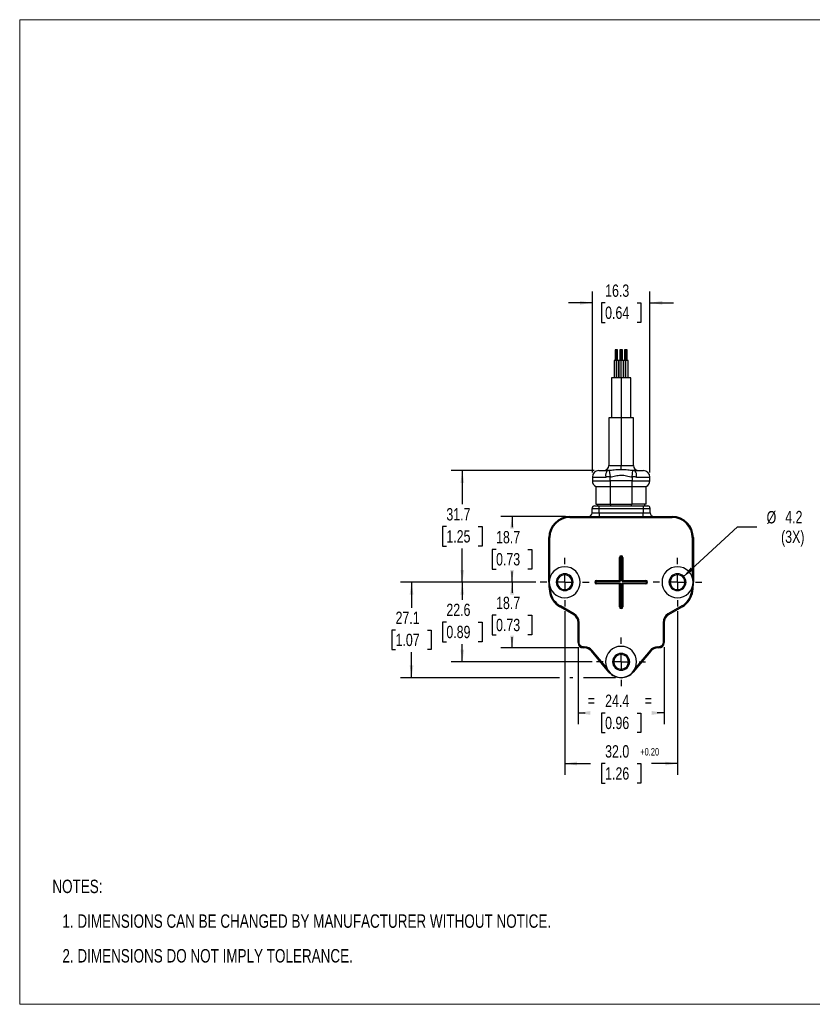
# Model space of a CAD drawing. Header units: millimetres. Extents: x 0 to 432, y 0 to 279.
# Tile 1 of 3: x 0 to 225, y 0 to 279. Entities that reach past the tile are written whole.
import ezdxf

# ---------------------------------------------------------------- set-up
doc = ezdxf.new("R2010")
doc.units = ezdxf.units.MM
doc.linetypes.add('CENTERX2', pattern=[20.32, 12.7, -2.54, 2.54, -2.54])
doc.layers.add('CENTER', color=40, linetype='CENTERX2')
doc.layers.add('DIMENSIONS', color=140, linetype='Continuous', lineweight=25)
doc.layers.add('TEXT', color=140, linetype='Continuous', lineweight=25)
doc.styles.add('SLDTEXTSTYLE0', font='TXT', dxfattribs={"width": 0.75})
doc.dimstyles.new('SLDDIMSTYLE0', dxfattribs={"dimtxt": 3.5, "dimasz": 3.5, "dimexe": 0, "dimexo": 0.0625, "dimgap": 0.875, "dimtad": 0, "dimtih": 1, "dimtoh": 1, "dimdec": 1, "dimrnd": 1e-09, "dimzin": 12, "dimdsep": 46, "dimtxsty": 'SLDTEXTSTYLE0', "dimsah": 1, "dimcen": 0.09, "dimadec": 0, "dimazin": 3, "dimtfac": 1, "dimtdec": 1, "dimtofl": 0, "dimtmove": 0, "dimatfit": 3, "dimfxl": 0, "dimfrac": 2, "dimtolj": 1, "dimtzin": 12, "dimarcsym": 0})
doc.dimstyles.new('SLDDIMSTYLE1', dxfattribs={"dimtxt": 3.5, "dimasz": 3.5, "dimexe": 0, "dimexo": 0.0625, "dimgap": 0.875, "dimtad": 0, "dimtih": 1, "dimtoh": 1, "dimdec": 1, "dimrnd": 1e-09, "dimzin": 12, "dimdsep": 46, "dimtxsty": 'SLDTEXTSTYLE0', "dimsah": 1, "dimcen": 0.09, "dimadec": 0, "dimazin": 3, "dimtfac": 1, "dimtdec": 1, "dimtmove": 0, "dimatfit": 0, "dimfxl": 0, "dimfrac": 2, "dimtolj": 1, "dimtzin": 12, "dimarcsym": 0})
doc.dimstyles.new('SLDDIMSTYLE2', dxfattribs={"dimtxt": 3.5, "dimasz": 3.5, "dimexe": 0, "dimexo": 0.0625, "dimgap": 0.875, "dimtad": 0, "dimtih": 1, "dimtoh": 1, "dimdec": 1, "dimrnd": 1e-09, "dimzin": 12, "dimdsep": 46, "dimtxsty": 'SLDTEXTSTYLE0', "dimsah": 1, "dimcen": 0, "dimadec": 0, "dimazin": 3, "dimtfac": 1, "dimtdec": 1, "dimtofl": 0, "dimtmove": 0, "dimatfit": 3, "dimfxl": 0, "dimfrac": 2, "dimtolj": 1, "dimtzin": 12, "dimarcsym": 0})
doc.dimstyles.new('SLDDIMSTYLE3', dxfattribs={"dimtxt": 3.5, "dimasz": 3.5, "dimexe": 0, "dimexo": 0.0625, "dimgap": 0.875, "dimtad": 0, "dimtih": 1, "dimtoh": 1, "dimdec": 1, "dimrnd": 1e-09, "dimzin": 4, "dimdsep": 46, "dimtxsty": 'SLDTEXTSTYLE0', "dimsah": 1, "dimcen": 0.09, "dimadec": 0, "dimazin": 1, "dimtfac": 1, "dimtdec": 1, "dimtofl": 0, "dimtmove": 0, "dimatfit": 3, "dimfxl": 0, "dimfrac": 2, "dimtolj": 1, "dimtzin": 12, "dimarcsym": 0})

# ---------------------------------------------------------------- blocks, each defined once
blk = doc.blocks.new('SW_NOTE_0_1')
at = {"layer": 'TEXT', "color": 0, "char_height": 3.81, "attachment_point": 1, "style": 'SLDTEXTSTYLE0'}
for s, insert in [('NOTES:', (0, 4.91)), ('1. DIMENSIONS CAN BE CHANGED BY MANUFACTURER WITHOUT NOTICE.', (2.86, -4.94)), ('2. DIMENSIONS DO NOT IMPLY TOLERANCE.', (2.86, -14.79))]:
    blk.add_mtext(s, dxfattribs=dict(at, insert=insert))
blk = doc.blocks.new('_D')
at = {"layer": 'DIMENSIONS'}
for p, q in [((146.39, 119.78), (107.98, 119.78)), ((111.15, 119.78), (111.15, 112.53)), ((106.62, 106.21), (105.56, 106.21)), ((105.56, 106.21), (105.56, 100.65)), ((115.68, 106.21), (116.74, 106.21)), ((116.74, 106.21), (116.74, 100.65)), ((105.56, 100.65), (106.62, 100.65)), ((116.74, 100.65), (115.68, 100.65)), ((111.15, 92.68), (111.15, 99.94)), ((153.1, 92.68), (107.98, 92.68)), ((156.9, 92.68), (156.1, 92.68)), ((169.04, 92.68), (159.9, 92.68))]:
    blk.add_line(p, q, dxfattribs=at)
for points in [[(111.15, 119.78), (110.61, 116.28), (111.69, 116.28)], [(111.15, 92.68), (111.69, 96.18), (110.61, 96.18)]]:
    blk.add_solid(points, dxfattribs=at)
at = {"layer": 'DIMENSIONS', "char_height": 3.5, "attachment_point": 1, "style": 'SLDTEXTSTYLE0'}
for s, insert in [('27.1', (106.62, 111.43)), ('1.07', (106.62, 105.16))]:
    blk.add_mtext(s, dxfattribs=dict(at, insert=insert))
blk = doc.blocks.new('_D_1')
at = {"layer": 'DIMENSIONS'}
for p, q in [((162.45, 150.9), (162.45, 202.24)), ((178.75, 150.9), (178.75, 202.24)), ((162.45, 199.06), (155.72, 199.06)), ((166.07, 199.04), (165.01, 199.04)), ((165.01, 199.04), (165.01, 193.48)), ((175.12, 199.04), (176.19, 199.04)), ((176.19, 199.04), (176.19, 193.48)), ((178.75, 199.06), (185.48, 199.06)), ((165.01, 193.48), (166.07, 193.48)), ((176.19, 193.48), (175.12, 193.48))]:
    blk.add_line(p, q, dxfattribs=at)
for points in [[(162.45, 199.06), (158.95, 199.6), (158.95, 198.52)], [(178.75, 199.06), (182.25, 198.52), (182.25, 199.6)]]:
    blk.add_solid(points, dxfattribs=at)
at = {"layer": 'DIMENSIONS', "char_height": 3.5, "attachment_point": 1, "style": 'SLDTEXTSTYLE0'}
for s, insert in [('16.3', (166.07, 204.26)), ('0.64', (166.07, 197.99))]:
    blk.add_mtext(s, dxfattribs=dict(at, insert=insert))
blk = doc.blocks.new('_D_2')
at = {"layer": 'DIMENSIONS'}
for p, q in [((188.14, 121.21), (203.59, 135.48)), ((203.59, 135.48), (209.14, 135.48))]:
    blk.add_line(p, q, dxfattribs=at)
blk.add_solid([(188.14, 121.21), (191.08, 123.19), (190.35, 123.98)], dxfattribs=at)
at = {"layer": 'DIMENSIONS', "char_height": 3.5, "attachment_point": 1, "style": 'SLDTEXTSTYLE0'}
for s, insert in [('%%c', (211.88, 139.96)), ('4.2', (217.16, 140.02)), ('(3X)', (215.98, 134.41))]:
    blk.add_mtext(s, dxfattribs=dict(at, insert=insert))
blk = doc.blocks.new('_D_3')
at = {"layer": 'DIMENSIONS'}
for p, q in [((158.4, 101.36), (158.4, 79.51)), ((182.8, 101.36), (182.8, 79.51)), ((158.4, 82.68), (160.4, 82.68)), ((166.07, 82.66), (165.01, 82.66)), ((165.01, 82.66), (165.01, 77.1)), ((175.12, 82.66), (176.19, 82.66)), ((176.19, 82.66), (176.19, 77.1)), ((182.8, 82.68), (180.8, 82.68)), ((165.01, 77.1), (166.07, 77.1)), ((176.19, 77.1), (175.12, 77.1))]:
    blk.add_line(p, q, dxfattribs=at)
for points in [[(158.4, 82.68), (161.9, 82.14), (161.9, 83.22)], [(182.8, 82.68), (179.3, 83.22), (179.3, 82.14)]]:
    blk.add_solid(points, dxfattribs=at)
at = {"layer": 'DIMENSIONS', "char_height": 3.5, "attachment_point": 1, "style": 'SLDTEXTSTYLE0'}
for s, insert in [('=', (161.11, 87.93)), ('24.4', (166.07, 87.88)), ('=', (177.26, 87.93)), ('0.96', (166.07, 81.61))]:
    blk.add_mtext(s, dxfattribs=dict(at, insert=insert))
blk = doc.blocks.new('_D_4')
at = {"layer": 'DIMENSIONS'}
for p, q in [((154.6, 111.57), (154.6, 65.14)), ((186.6, 111.57), (186.6, 65.14)), ((154.6, 68.32), (161.94, 68.32)), ((166.07, 68.29), (165.01, 68.29)), ((165.01, 68.29), (165.01, 62.74)), ((175.12, 68.29), (176.19, 68.29)), ((176.19, 68.29), (176.19, 62.74)), ((186.6, 68.32), (179.26, 68.32)), ((165.01, 62.74), (166.07, 62.74)), ((176.19, 62.74), (175.12, 62.74))]:
    blk.add_line(p, q, dxfattribs=at)
for points in [[(154.6, 68.32), (158.1, 67.78), (158.1, 68.86)], [(186.6, 68.32), (183.1, 68.86), (183.1, 67.78)]]:
    blk.add_solid(points, dxfattribs=at)
at = {"layer": 'DIMENSIONS', "char_height": 3.5, "attachment_point": 1, "style": 'SLDTEXTSTYLE0'}
for s, insert in [('32.0', (166.07, 73.52)), ('1.26', (166.07, 67.25))]:
    blk.add_mtext(s, dxfattribs=dict(at, insert=insert))
blk = doc.blocks.new('_D_5')
at = {"layer": 'DIMENSIONS'}
for p, q in [((146.39, 119.78), (136.48, 119.78)), ((139.66, 119.78), (139.66, 116.75)), ((135.13, 110.43), (134.06, 110.43)), ((134.06, 110.43), (134.06, 104.87)), ((144.18, 110.43), (145.25, 110.43)), ((145.25, 110.43), (145.25, 104.87)), ((134.06, 104.87), (135.13, 104.87)), ((139.66, 101.13), (139.66, 104.16)), ((145.25, 104.87), (144.18, 104.87)), ((158.63, 101.13), (136.48, 101.13))]:
    blk.add_line(p, q, dxfattribs=at)
for points in [[(139.66, 119.78), (139.12, 116.28), (140.19, 116.28)], [(139.66, 101.13), (140.19, 104.63), (139.12, 104.63)]]:
    blk.add_solid(points, dxfattribs=at)
at = {"layer": 'DIMENSIONS', "char_height": 3.5, "attachment_point": 1, "style": 'SLDTEXTSTYLE0'}
for s, insert in [('18.7', (135.13, 115.65)), ('0.73', (135.13, 109.39))]:
    blk.add_mtext(s, dxfattribs=dict(at, insert=insert))
blk = doc.blocks.new('_D_6')
at = {"layer": 'DIMENSIONS'}
for p, q in [((146.39, 119.78), (122.38, 119.78)), ((125.55, 119.78), (125.55, 114.78)), ((121.03, 108.46), (119.96, 108.46)), ((119.96, 108.46), (119.96, 102.9)), ((130.08, 108.46), (131.15, 108.46)), ((131.15, 108.46), (131.15, 102.9)), ((119.96, 102.9), (121.03, 102.9)), ((125.55, 97.18), (125.55, 102.19)), ((131.15, 102.9), (130.08, 102.9)), ((162.39, 97.18), (122.38, 97.18))]:
    blk.add_line(p, q, dxfattribs=at)
for points in [[(125.55, 119.78), (125.02, 116.28), (126.09, 116.28)], [(125.55, 97.18), (126.09, 100.68), (125.02, 100.68)]]:
    blk.add_solid(points, dxfattribs=at)
at = {"layer": 'DIMENSIONS', "char_height": 3.5, "attachment_point": 1, "style": 'SLDTEXTSTYLE0'}
for s, insert in [('22.6', (121.03, 113.68)), ('0.89', (121.03, 107.41))]:
    blk.add_mtext(s, dxfattribs=dict(at, insert=insert))
blk = doc.blocks.new('_D_7')
at = {"layer": 'DIMENSIONS'}
for p, q in [((154.83, 138.43), (136.48, 138.43)), ((139.66, 138.43), (139.66, 135.4)), ((135.13, 129.08), (134.06, 129.08)), ((134.06, 129.08), (134.06, 123.52)), ((144.18, 129.08), (145.25, 129.08)), ((145.25, 129.08), (145.25, 123.52)), ((134.06, 123.52), (135.13, 123.52)), ((145.25, 123.52), (144.18, 123.52)), ((139.66, 119.78), (139.66, 122.81)), ((146.39, 119.78), (136.48, 119.78))]:
    blk.add_line(p, q, dxfattribs=at)
for points in [[(139.66, 138.43), (139.12, 134.93), (140.19, 134.93)], [(139.66, 119.78), (140.19, 123.28), (139.12, 123.28)]]:
    blk.add_solid(points, dxfattribs=at)
at = {"layer": 'DIMENSIONS', "char_height": 3.5, "attachment_point": 1, "style": 'SLDTEXTSTYLE0'}
for s, insert in [('18.7', (135.13, 134.3)), ('0.73', (135.13, 128.04))]:
    blk.add_mtext(s, dxfattribs=dict(at, insert=insert))
blk = doc.blocks.new('_D_8')
at = {"layer": 'DIMENSIONS'}
for p, q in [((162.98, 151.43), (122.38, 151.43)), ((125.55, 151.43), (125.55, 141.9)), ((121.03, 135.58), (119.96, 135.58)), ((119.96, 135.58), (119.96, 130.02)), ((130.08, 135.58), (131.15, 135.58)), ((131.15, 135.58), (131.15, 130.02)), ((119.96, 130.02), (121.03, 130.02)), ((125.55, 119.78), (125.55, 129.31)), ((131.15, 130.02), (130.08, 130.02)), ((146.39, 119.78), (122.38, 119.78))]:
    blk.add_line(p, q, dxfattribs=at)
for points in [[(125.55, 151.43), (125.02, 147.93), (126.09, 147.93)], [(125.55, 119.78), (126.09, 123.28), (125.02, 123.28)]]:
    blk.add_solid(points, dxfattribs=at)
at = {"layer": 'DIMENSIONS', "char_height": 3.5, "attachment_point": 1, "style": 'SLDTEXTSTYLE0'}
for s, insert in [('31.7', (121.03, 140.8)), ('1.25', (121.03, 134.54))]:
    blk.add_mtext(s, dxfattribs=dict(at, insert=insert))
blk = doc.blocks.new('SW_CENTERMARKSYMBOL_0')
at = {"layer": 'CENTER', "color": 0}
for p, q in [((0, 5.08), (0, 6.94)), ((-5.08, 0), (-6.94, 0)), ((0, 0), (-2.54, 0)), ((0, 0), (0, 2.54)), ((0, 0), (0, -2.54)), ((0, 0), (2.54, 0)), ((5.08, 0), (6.94, 0)), ((0, -5.08), (0, -6.94))]:
    blk.add_line(p, q, dxfattribs=at)
blk = doc.blocks.new('SW_CENTERMARKSYMBOL_1')
at = {"layer": 'CENTER', "color": 0}
for p, q in [((0, 5.08), (0, 6.94)), ((-5.08, 0), (-6.94, 0)), ((0, 0), (-2.54, 0)), ((0, 0), (0, 2.54)), ((0, 0), (0, -2.54)), ((0, 0), (2.54, 0)), ((5.08, 0), (6.94, 0)), ((0, -5.08), (0, -6.94))]:
    blk.add_line(p, q, dxfattribs=at)
blk = doc.blocks.new('SW_CENTERMARKSYMBOL_2')
at = {"layer": 'CENTER', "color": 0}
for p, q in [((0, 5.08), (0, 6.94)), ((-5.08, 0), (-6.94, 0)), ((0, 0), (-2.54, 0)), ((0, 0), (0, 2.54)), ((0, 0), (0, -2.54)), ((0, 0), (2.54, 0)), ((5.08, 0), (6.94, 0)), ((0, -5.08), (0, -6.94))]:
    blk.add_line(p, q, dxfattribs=at)

msp = doc.modelspace()

# ---------------------------------------------------------------- linework, layer by layer
at = {"color": 7, "linetype": 'Continuous', "lineweight": 18}
for p, q in [((0, 0), (0, 279.4)), ((0, 279.4), (431.8, 279.4)), ((0, 0), (431.8, 0))]:
    msp.add_line(p, q, dxfattribs=at)
for p, q in [((168.9, 185.73), (168.9, 182.73)), ((169.25, 185.73), (168.9, 185.73)), ((169.25, 182.73), (169.25, 185.73)), ((169.6, 185.73), (169.25, 185.73)), ((169.6, 182.73), (169.6, 185.73)), ((170.25, 185.73), (170.25, 182.73)), ((170.6, 185.73), (170.25, 185.73)), ((170.6, 182.73), (170.6, 185.73)), ((170.95, 185.73), (170.6, 185.73)), ((170.95, 182.73), (170.95, 185.73)), ((171.6, 185.73), (171.6, 182.73)), ((171.95, 185.73), (171.6, 185.73)), ((171.95, 182.73), (171.95, 185.73)), ((172.3, 185.73), (171.95, 185.73)), ((172.3, 182.73), (172.3, 185.73)), ((168.6, 182.73), (168.6, 177.73)), ((169.25, 182.73), (168.6, 182.73)), ((169.25, 177.73), (169.25, 182.73)), ((169.9, 182.73), (169.25, 182.73)), ((169.9, 177.73), (169.9, 182.73)), ((169.95, 182.73), (169.95, 177.73)), ((170.6, 182.73), (169.95, 182.73)), ((170.6, 177.73), (170.6, 182.73)), ((171.25, 182.73), (170.6, 182.73)), ((171.25, 177.73), (171.25, 182.73)), ((171.3, 182.73), (171.3, 177.73)), ((171.95, 182.73), (171.3, 182.73)), ((171.95, 177.73), (171.95, 182.73)), ((172.6, 182.73), (171.95, 182.73)), ((172.6, 177.73), (172.6, 182.73)), ((167.85, 177.73), (167.85, 166.43)), ((170.6, 177.73), (167.85, 177.73)), ((170.6, 177.73), (170.6, 166.43)), ((173.35, 177.73), (170.6, 177.73)), ((173.35, 166.43), (173.35, 177.73)), ((167.1, 166.43), (167.1, 152.93)), ((170.6, 166.43), (167.1, 166.43)), ((170.6, 166.43), (170.6, 152.93)), ((174.1, 166.43), (170.6, 166.43)), ((174.1, 152.93), (174.1, 166.43)), ((167.1, 152.93), (170.6, 152.93)), ((167.25, 151.45), (167.45, 149.67)), ((170.6, 151.68), (170.6, 152.93)), ((170.6, 152.93), (174.1, 152.93)), ((173.75, 149.67), (173.94, 151.45)), ((162.45, 149.63), (162.45, 148.54)), ((162.45, 149.63), (166.25, 149.63)), ((162.45, 148.54), (167.45, 148.54)), ((167.45, 148.54), (167.45, 149.67)), ((173.75, 148.54), (167.45, 148.54)), ((167.45, 148.54), (167.45, 146.93)), ((173.75, 149.67), (173.75, 148.54)), ((173.75, 146.93), (173.75, 148.54)), ((173.75, 148.54), (178.75, 148.54)), ((174.95, 149.63), (178.75, 149.63)), ((178.75, 148.54), (178.75, 149.63)), ((163.45, 146.93), (163.45, 141.93)), ((163.45, 146.93), (167.45, 146.93)), ((167.45, 146.93), (173.75, 146.93)), ((167.45, 146.93), (167.45, 141.93)), ((173.75, 146.93), (177.75, 146.93)), ((173.75, 141.93), (173.75, 146.93)), ((177.75, 141.93), (177.75, 146.93)), ((162.35, 140.73), (164.35, 140.73)), ((162.35, 139.43), (162.35, 140.73)), ((163.45, 141.93), (167.45, 141.93)), ((163.9, 141.93), (163.9, 141.43)), ((164.35, 140.73), (164.35, 141.43)), ((164.35, 141.43), (176.85, 141.43)), ((164.35, 140.73), (176.85, 140.73)), ((164.35, 139.43), (164.35, 140.73)), ((167.45, 141.93), (173.75, 141.93)), ((167.65, 141.43), (167.65, 141.93)), ((173.55, 141.43), (173.55, 141.93)), ((177.75, 141.93), (173.75, 141.93)), ((176.85, 141.43), (176.85, 140.73)), ((176.85, 140.73), (176.85, 139.43)), ((176.85, 140.73), (178.85, 140.73)), ((177.3, 141.43), (177.3, 141.93)), ((178.85, 139.43), (178.85, 140.73)), ((156.1, 138.43), (156.1, 138.13)), ((156.1, 138.43), (185.1, 138.43)), ((156.1, 138.13), (185.1, 138.13)), ((162.35, 139.43), (164.35, 139.43)), ((164.35, 139.43), (176.85, 139.43)), ((164.35, 139.43), (164.35, 138.43)), ((176.85, 139.43), (178.85, 139.43)), ((176.85, 138.43), (176.85, 139.43)), ((185.1, 138.13), (185.1, 138.43)), ((150.1, 119.78), (150.1, 132.43)), ((150.1, 132.43), (150.4, 132.43)), ((150.4, 121.09), (150.4, 132.43)), ((190.8, 132.43), (190.8, 121.09)), ((191.1, 132.43), (190.8, 132.43)), ((191.1, 132.43), (191.1, 119.78)), ((170.1, 120.46), (170.1, 126.78)), ((170.39, 126.78), (170.1, 126.78)), ((170.39, 126.78), (170.39, 120.17)), ((170.81, 120.17), (170.81, 126.78)), ((170.81, 126.78), (171.1, 126.78)), ((171.1, 126.78), (171.1, 120.46)), ((163.6, 120.28), (169.92, 120.28)), ((163.6, 119.99), (163.6, 120.28)), ((169.92, 120.28), (170.21, 119.99)), ((170.39, 120.17), (170.1, 120.46)), ((171.1, 120.46), (170.81, 120.17)), ((170.98, 119.99), (171.27, 120.28)), ((171.27, 120.28), (177.6, 120.28)), ((177.6, 119.99), (177.6, 120.28)), ((150.1, 119.78), (150.2, 119.78)), ((152.5, 119.78), (152.2, 119.78)), ((157, 119.78), (156.7, 119.78)), ((170.21, 119.99), (163.6, 119.99)), ((163.6, 119.57), (163.6, 119.28)), ((163.6, 119.57), (170.21, 119.57)), ((169.92, 119.28), (163.6, 119.28)), ((170.21, 119.57), (169.92, 119.28)), ((170.1, 119.11), (170.39, 119.4)), ((170.1, 112.78), (170.1, 119.11)), ((170.39, 119.4), (170.39, 112.78)), ((170.81, 119.4), (171.1, 119.11)), ((170.81, 112.78), (170.81, 119.4)), ((177.6, 119.99), (170.98, 119.99)), ((171.27, 119.28), (170.98, 119.57)), ((170.98, 119.57), (177.6, 119.57)), ((171.1, 119.11), (171.1, 112.78)), ((177.6, 119.28), (171.27, 119.28)), ((177.6, 119.57), (177.6, 119.28)), ((177.81, 119.78), (178.1, 119.78)), ((184.2, 119.78), (184.5, 119.78)), ((188.7, 119.78), (189, 119.78)), ((191.1, 119.78), (191, 119.78)), ((150.26, 117.22), (150.56, 117.26)), ((190.94, 117.22), (190.64, 117.26)), ((153.21, 112.78), (153.36, 113.04)), ((157.15, 110.5), (153.21, 112.78)), ((157.3, 110.76), (153.36, 113.04)), ((170.39, 112.78), (170.1, 112.78)), ((170.81, 112.78), (171.1, 112.78)), ((187.83, 113.04), (183.9, 110.76)), ((187.98, 112.78), (184.05, 110.5)), ((187.98, 112.78), (187.83, 113.04)), ((157.15, 110.5), (157.3, 110.76)), ((184.05, 110.5), (183.9, 110.76)), ((158.4, 108.34), (158.7, 108.34)), ((158.4, 102.63), (158.4, 108.34)), ((158.7, 102.63), (158.7, 108.34)), ((182.8, 108.34), (182.5, 108.34)), ((182.5, 108.34), (182.5, 102.63)), ((182.8, 108.34), (182.8, 102.63)), ((158.4, 102.63), (158.7, 102.63)), ((159.9, 101.13), (159.9, 101.43)), ((159.9, 101.43), (160.24, 101.43)), ((160.24, 101.13), (159.9, 101.13)), ((160.24, 101.43), (160.24, 101.13)), ((180.95, 101.43), (181.3, 101.43)), ((180.95, 101.13), (180.95, 101.43)), ((181.3, 101.13), (180.95, 101.13)), ((181.3, 101.43), (181.3, 101.13)), ((182.8, 102.63), (182.5, 102.63)), ((162.16, 100.24), (162.39, 100.43)), ((167.15, 94.29), (162.16, 100.24)), ((166.54, 95.49), (162.39, 100.43)), ((179.04, 100.24), (174.04, 94.29)), ((178.81, 100.43), (174.66, 95.49)), ((179.04, 100.24), (178.81, 100.43)), ((168.2, 97.18), (168.5, 97.18)), ((172.7, 97.18), (173, 97.18)), ((167.15, 94.29), (167.23, 94.35)), ((174.04, 94.29), (173.97, 94.35))]:
    msp.add_line(p, q)
for centre, radius, start, end in [((164.25, 149.63), 1.8, 90, 180), ((165.6, 152.93), 1.5, 270, 0), ((168.45, 150.06), 2.24, 142.099, 190.9144), ((175.6, 152.93), 1.5, 180, 270), ((172.75, 150.06), 2.24, 349.0856, 37.901), ((176.95, 149.63), 1.8, 0, 90), ((164.25, 148.54), 1.8, 180, 243.6122), ((176.95, 148.54), 1.8, 296.3878, 360), ((163.05, 140.73), 0.7, 90, 180), ((178.15, 140.73), 0.7, 0, 90), ((156.1, 132.43), 6, 90, 180), ((156.1, 132.43), 5.7, 90, 180), ((161.35, 139.43), 1, 270, 0), ((179.85, 139.43), 1, 180, 270), ((185.1, 132.43), 6, 0, 90), ((185.1, 132.43), 5.7, 0, 90), ((170.6, 126.78), 0.5, 0, 180), ((170.6, 126.78), 0.211, 0, 180), ((154.6, 119.78), 4.4, 0, 180), ((186.6, 119.78), 4.4, 0, 180), ((154.6, 119.78), 2.4, 0, 180), ((154.6, 119.78), 2.1, 0, 180), ((163.6, 119.78), 0.5, 90, 270), ((177.6, 119.78), 0.5, 0, 90), ((186.6, 119.78), 2.4, 0, 180), ((186.6, 119.78), 2.1, 0, 180), ((170.6, 119.78), 20.5, 180, 187.1681), ((154.6, 119.78), 4.4, 180, 0), ((170.6, 119.78), 20.2, 184.1807, 187.1681), ((154.6, 119.78), 2.4, 180, 0), ((154.6, 119.78), 2.1, 180, 0), ((163.6, 119.78), 0.211, 90, 270), ((177.6, 119.78), 0.211, 0, 90), ((177.6, 119.78), 0.5, 270, 0), ((177.6, 119.78), 0.211, 270, 0), ((186.6, 119.78), 4.4, 180, 0), ((186.6, 119.78), 2.4, 180, 0), ((186.6, 119.78), 2.1, 180, 0), ((170.6, 119.78), 20.2, 352.8319, 355.8193), ((170.6, 119.78), 20.5, 352.8319, 0), ((156.21, 117.97), 6, 187.1681, 240), ((156.21, 117.97), 5.7, 187.1681, 240), ((184.98, 117.97), 5.7, 300, 352.8319), ((184.98, 117.97), 6, 300, 352.8319), ((170.6, 112.78), 0.5, 180, 0), ((170.6, 112.78), 0.211, 180, 0), ((155.9, 108.34), 2.5, 0, 60), ((155.9, 108.34), 2.8, 0, 60), ((185.3, 108.34), 2.8, 120, 180), ((185.3, 108.34), 2.5, 120, 180), ((159.9, 102.63), 1.5, 180, 270), ((160.24, 98.63), 2.8, 40, 90), ((160.24, 98.63), 2.5, 40, 90), ((170.6, 97.18), 4.4, 0, 180), ((180.95, 98.63), 2.8, 90, 140), ((180.95, 98.63), 2.5, 90, 140), ((181.3, 102.63), 1.5, 270, 0), ((170.6, 97.18), 2.4, 0, 180), ((170.6, 97.18), 2.1, 0, 180), ((170.6, 97.18), 4.4, 180, 0), ((170.6, 97.18), 2.4, 180, 0), ((170.6, 97.18), 2.1, 180, 0), ((170.6, 97.18), 4.5, 220, 320)]:
    msp.add_arc(centre, radius, start, end)
for centre, major_axis, start_param, end_param in [((169.87, 120.51), (0.183, -0.183), 5.624127, 6.942243), ((170.15, 120.22), (0.183, -0.183), 5.624127, 6.942243), ((171.04, 120.22), (0.183, 0.183), 2.482535, 3.800651), ((171.33, 120.51), (0.183, 0.183), 2.482535, 3.800651), ((169.87, 119.05), (-0.183, -0.183), 2.482535, 3.800651), ((170.15, 119.34), (-0.183, -0.183), 2.482535, 3.800651), ((171.04, 119.34), (-0.183, 0.183), 5.624127, 6.942243), ((171.33, 119.05), (-0.183, 0.183), 5.624127, 6.942243)]:
    msp.add_ellipse(centre, major_axis=major_axis, ratio=0.774597, start_param=start_param, end_param=end_param)
for points, knots in [([(164.25, 151.43), (164.25, 151.43), (164.25, 151.43), (164.26, 151.43), (164.29, 151.43), (164.32, 151.43), (164.36, 151.43), (164.45, 151.43), (164.61, 151.43), (164.92, 151.43), (165.29, 151.43), (165.67, 151.43), (166.03, 151.43), (166.35, 151.43), (166.57, 151.43), (166.68, 151.43)], [0, 0, 0, 0, 0.040643, 0.081075, 0.121416, 0.161783, 0.202295, 0.243069, 0.371437, 0.500043, 0.628403, 0.757017, 0.838112, 0.91879, 1, 1, 1, 1]), ([(170.6, 151.68), (170.25, 151.68), (169.91, 151.66), (169.26, 151.63), (168.95, 151.61), (168.39, 151.56), (168.14, 151.53), (167.67, 151.48), (167.45, 151.46), (167.25, 151.45)], [0, 0, 0, 0, 0.25, 0.25, 0.5, 0.5, 0.75, 0.75, 1, 1, 1, 1]), ([(173.94, 151.45), (173.74, 151.46), (173.52, 151.48), (173.05, 151.53), (172.79, 151.56), (172.23, 151.61), (171.92, 151.63), (171.28, 151.67), (170.94, 151.68), (170.6, 151.68)], [0, 0, 0, 0, 0.25, 0.25, 0.5, 0.5, 0.75, 0.75, 1, 1, 1, 1]), ([(174.52, 151.43), (174.57, 151.43), (174.68, 151.43), (174.85, 151.43), (175, 151.43), (175.16, 151.43), (175.31, 151.43), (175.57, 151.43), (175.91, 151.43), (176.28, 151.43), (176.58, 151.43), (176.77, 151.43), (176.88, 151.43), (176.94, 151.43), (176.94, 151.43), (176.95, 151.43)], [0, 0, 0, 0, 0.040676, 0.081129, 0.121477, 0.161837, 0.202328, 0.243068, 0.371436, 0.500043, 0.628404, 0.757018, 0.838058, 0.918736, 1, 1, 1, 1]), ([(167.45, 149.67), (167.38, 149.67), (167.26, 149.66), (167.06, 149.65), (166.86, 149.64), (166.66, 149.64), (166.45, 149.63), (166.32, 149.63), (166.25, 149.63)], [0, 0, 0, 0, 0.157342, 0.318382, 0.483145, 0.651655, 0.823933, 1, 1, 1, 1]), ([(167.45, 149.67), (167.97, 149.73), (168.48, 149.84), (169.26, 150.01), (169.52, 150.06), (170.03, 150.14), (170.29, 150.16), (170.82, 150.17), (171.08, 150.15), (171.61, 150.08), (171.88, 150.02), (172.68, 149.85), (173.21, 149.73), (173.75, 149.67)], [0, 0, 0, 0, 0.25, 0.25, 0.375, 0.375, 0.5, 0.5, 0.625, 0.625, 0.75, 0.75, 1, 1, 1, 1]), ([(174.95, 149.63), (174.88, 149.63), (174.74, 149.63), (174.53, 149.64), (174.33, 149.64), (174.13, 149.65), (173.94, 149.66), (173.81, 149.67), (173.75, 149.67)], [0, 0, 0, 0, 0.176067, 0.348345, 0.516855, 0.681618, 0.842658, 1, 1, 1, 1]), ([(163.05, 141.43), (163.05, 141.43), (163.05, 141.43), (163.06, 141.43), (163.08, 141.43), (163.1, 141.43), (163.16, 141.43), (163.25, 141.43), (163.42, 141.43), (163.63, 141.43), (163.84, 141.43), (164.02, 141.43), (164.18, 141.43), (164.29, 141.43), (164.35, 141.43)], [0, 0, 0, 0, 0.04827, 0.096148, 0.143909, 0.19183, 0.240185, 0.369984, 0.500048, 0.629847, 0.75991, 0.840095, 0.919696, 1, 1, 1, 1]), ([(176.85, 141.43), (176.88, 141.43), (176.95, 141.43), (177.04, 141.43), (177.14, 141.43), (177.23, 141.43), (177.38, 141.43), (177.57, 141.43), (177.77, 141.43), (177.94, 141.43), (178.05, 141.43), (178.11, 141.43), (178.14, 141.43), (178.15, 141.43), (178.15, 141.43)], [0, 0, 0, 0, 0.04827, 0.096148, 0.143909, 0.19183, 0.240185, 0.369984, 0.500048, 0.629847, 0.75991, 0.840095, 0.919696, 1, 1, 1, 1]), ([(159.9, 101.43), (159.86, 101.43), (159.78, 101.44), (159.63, 101.46), (159.49, 101.5), (159.34, 101.57), (159.2, 101.65), (159.04, 101.78), (158.91, 101.94), (158.83, 102.08), (158.78, 102.19), (158.74, 102.3), (158.72, 102.41), (158.7, 102.52), (158.7, 102.59), (158.7, 102.63)], [0, 0, 0, 0, 0.060095, 0.120195, 0.239966, 0.305558, 0.370321, 0.499934, 0.630098, 0.694723, 0.759904, 0.819987, 0.880073, 0.940039, 1, 1, 1, 1]), ([(182.5, 102.63), (182.5, 102.59), (182.49, 102.52), (182.47, 102.37), (182.43, 102.22), (182.36, 102.08), (182.28, 101.94), (182.15, 101.78), (181.99, 101.65), (181.85, 101.57), (181.74, 101.52), (181.63, 101.48), (181.52, 101.45), (181.41, 101.44), (181.33, 101.43), (181.3, 101.43)], [0, 0, 0, 0, 0.060095, 0.120195, 0.2399661, 0.3055579, 0.3703206, 0.4999342, 0.6300981, 0.6947226, 0.7599043, 0.819987, 0.8800726, 0.9400389, 1, 1, 1, 1])]:
    msp.add_open_spline(points, degree=3, knots=knots)
for points in [[(167.25, 151.45), (167.06, 151.44), (166.86, 151.43), (166.68, 151.43)], [(174.52, 151.43), (174.33, 151.43), (174.14, 151.44), (173.94, 151.45)]]:
    msp.add_open_spline(points, degree=3)
at = {"layer": 'DIMENSIONS'}
msp.add_line((170.6, 92.68), (170.31, 92.68), dxfattribs=at)

# ---------------------------------------------------------------- block references
at = {"layer": 'CENTER'}
for name, p in [('SW_CENTERMARKSYMBOL_1', (154.6, 119.78)), ('SW_CENTERMARKSYMBOL_2', (186.6, 119.78)), ('SW_CENTERMARKSYMBOL_0', (170.6, 97.18))]:
    msp.add_blockref(name, p, dxfattribs=at)
at = {"layer": 'TEXT'}
msp.add_blockref('SW_NOTE_0_1', (9.26, 30.46), dxfattribs=at)

# ---------------------------------------------------------------- texts
at = {"layer": 'TEXT', "insert": (176.02, 72.71), "char_height": 2.117, "attachment_point": 1, "style": 'SLDTEXTSTYLE0'}
msp.add_mtext('+0.20', dxfattribs=at)

# ---------------------------------------------------------------- dimensions: what is measured, and where the dimension line sits
at = {"layer": 'DIMENSIONS'}
for base, p1, p2, dimstyle, picture, middle in [((178.75, 199.06), (162.45, 149.63), (178.75, 149.63), 'SLDDIMSTYLE1', '_D_1', (170.6, 199.06)), ((186.6, 68.32), (154.6, 112.84), (186.6, 112.84), 'SLDDIMSTYLE3', '_D_4', (170.6, 68.32))]:
    dim = msp.add_linear_dim(base=base, p1=p1, p2=p2, dimstyle=dimstyle, dxfattribs=at)
    dim.commit()
    dim.dimension.update_dxf_attribs({"geometry": picture, "text_midpoint": middle, "dimtype": 160})
for base, p1, p2, picture, middle in [((125.5545768, 119.78235529), (164.24723687, 151.43235529), (147.65723704, 119.78235529), '_D_8', (125.5545768, 135.60735529)), ((139.65621171, 138.43235529), (147.65723704, 119.78235529), (156.09723704, 138.43235529), '_D_7', (139.65621171, 129.10735529)), ((111.15, 119.78), (170.31, 92.68), (147.66, 119.78), '_D', (111.15, 106.23)), ((125.55, 119.78), (163.66, 97.18), (147.66, 119.78), '_D_6', (125.55, 108.48)), ((139.65621171, 119.78235529), (159.89723704, 101.13235529), (147.65723704, 119.78235529), '_D_5', (139.65621171, 110.45735529))]:
    dim = msp.add_linear_dim(base=base, p1=p1, p2=p2, angle=90, dimstyle='SLDDIMSTYLE0', dxfattribs=at)
    dim.commit()
    dim.dimension.update_dxf_attribs({"geometry": picture, "text_midpoint": middle, "dimtype": 160})
dim = msp.add_radius_dim(center=(186.6, 119.78), mpoint=(188.14, 121.21), text='%%c4.2\\P    (3X)', dimstyle='SLDDIMSTYLE2', override={"dimpost": '<>'}, dxfattribs=at)
dim.commit()
dim.dimension.update_dxf_attribs({"geometry": '_D_2', "text_midpoint": (217.75, 135.48), "dimtype": 164})
dim = msp.add_linear_dim(base=(182.8, 82.68), p1=(158.4, 102.63), p2=(182.8, 102.63), text='=<>=', dimstyle='SLDDIMSTYLE0', dxfattribs=at)
dim.commit()
dim.dimension.update_dxf_attribs({"geometry": '_D_3', "text_midpoint": (170.6, 82.68), "dimtype": 160})

doc.saveas('drawing.dxf')
